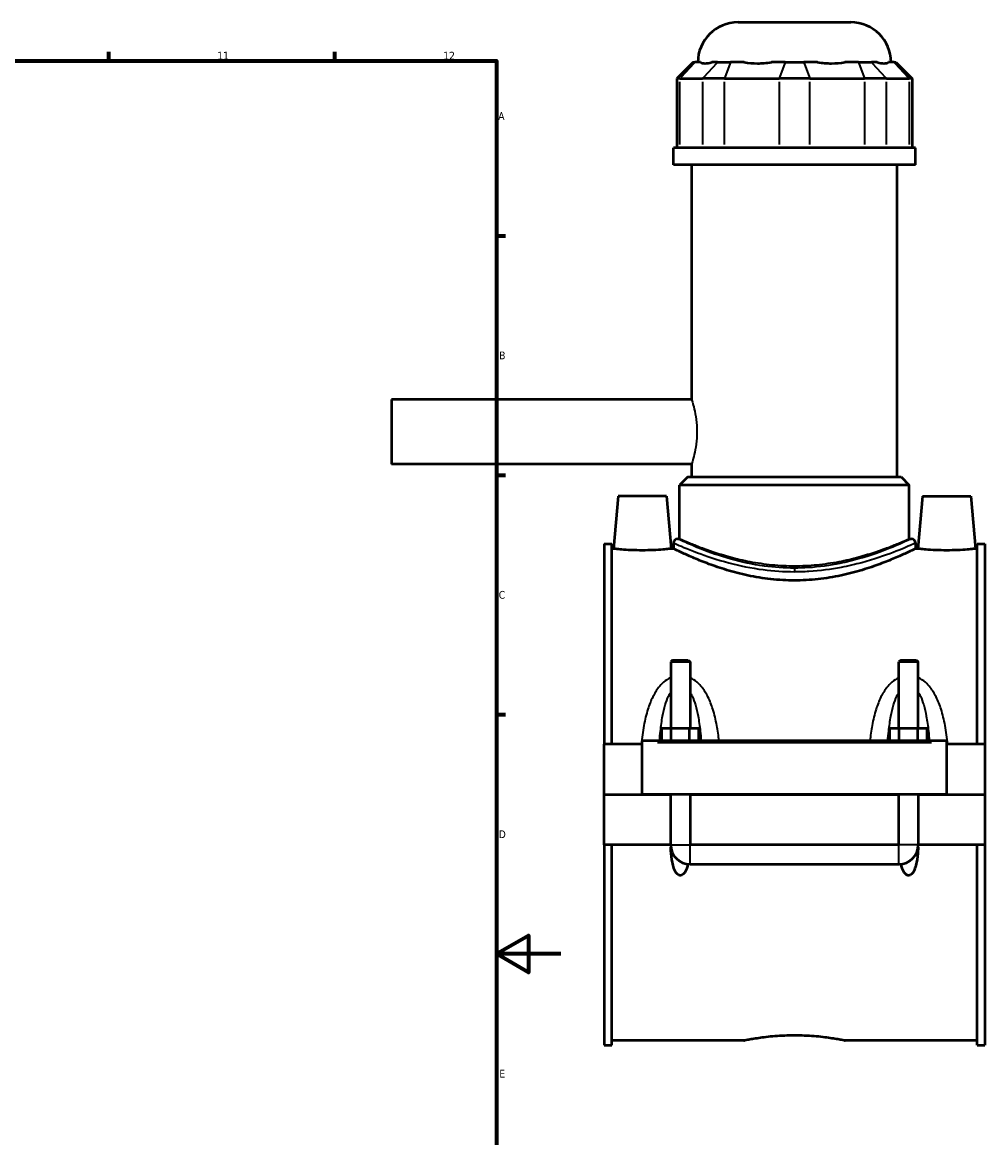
# Model space of a CAD drawing. Header units: millimetres. Extents: x -252 to 972, y -114 to 1160.
# Tile 6 of 7: x 674 to 972, y 240 to 586. Entities that reach past the tile are written whole.
import ezdxf

# ---------------------------------------------------------------- set-up
doc = ezdxf.new("R2010")
doc.units = ezdxf.units.MM
for name, color, linetype, lineweight in [('Border (ANSI)', 7, 'Continuous', 70), ('Visible (ANSI)', 7, 'Continuous', 50), ('Visible Narrow (ANSI)', 7, 'Continuous', 35)]:
    doc.layers.add(name, color=color, linetype=linetype, lineweight=lineweight)
doc.styles.add('Note Text (ANSI)', font='tahoma.ttf')

# ---------------------------------------------------------------- blocks, each defined once
blk = doc.blocks.new('Borders Default Border')
at = {"layer": 'Border (ANSI)'}
for p, q in [((700.83, 574), (700.83, 576.8)), ((770.92, 574), (770.92, 576.8)), ((821, 519.75), (823.8, 519.75)), ((821, 445.5), (823.8, 445.5)), ((821, 371.25), (823.8, 371.25))]:
    blk.add_line(p, q, dxfattribs=at)
at = {"layer": 'Border (ANSI)', "flags": 128}
for points in [[(20, 20), (20, 574), (821, 574), (821, 20), (20, 20)], [(841, 297), (821, 297), (831, 302.77), (831, 291.23), (821, 297)]]:
    blk.add_lwpolyline(points, dxfattribs=at)
at = {"layer": 'Border (ANSI)', "color": 5, "true_color": 0x0000ff, "char_height": 2.4, "attachment_point": 7, "style": 'Note Text (ANSI)'}
for s, insert in [('11', (734.43, 574.4)), ('12', (804.52, 574.4)), ('A', (821.58, 555.68)), ('B', (821.87, 481.43)), ('C', (821.71, 407.13)), ('D', (821.72, 332.93)), ('E', (821.91, 258.68))]:
    blk.add_mtext(s, dxfattribs=dict(at, insert=insert))

msp = doc.modelspace()

# ---------------------------------------------------------------- linework, layer by layer
at = {"layer": 'Visible (ANSI)'}
for p, q in [((895.95, 585.94), (930.95, 585.94)), ((881.98, 573.55), (876.98, 568.55)), ((881.98, 573.55), (882.55, 573.55)), ((884.3, 573.55), (882.55, 573.55)), ((889.57, 573.55), (887.82, 573.55)), ((889.57, 573.55), (893.63, 573.55)), ((897.85, 573.55), (893.63, 573.55)), ((910.58, 573.55), (906.35, 573.55)), ((910.58, 573.55), (916.32, 573.55)), ((920.54, 573.55), (916.32, 573.55)), ((933.27, 573.55), (929.04, 573.55)), ((933.27, 573.55), (937.33, 573.55)), ((939.08, 573.55), (937.33, 573.55)), ((944.35, 573.55), (942.6, 573.55)), ((944.35, 573.55), (944.92, 573.55)), ((944.92, 573.55), (949.92, 568.55)), ((877.93, 568.55), (876.98, 568.55)), ((876.98, 568.55), (876.98, 547)), ((877.93, 568.55), (884.95, 568.55)), ((891.71, 568.55), (884.95, 568.55)), ((891.71, 568.55), (908.66, 568.55)), ((918.23, 568.55), (908.66, 568.55)), ((918.23, 568.55), (935.18, 568.55)), ((941.95, 568.55), (935.18, 568.55)), ((941.95, 568.55), (948.97, 568.55)), ((949.92, 568.55), (948.97, 568.55)), ((949.92, 568.55), (949.92, 547)), ((950.95, 547), (875.95, 547)), ((875.95, 541.69), (875.95, 547)), ((950.95, 541.69), (950.95, 547)), ((950.95, 541.69), (875.95, 541.69)), ((881.57, 468.94), (881.57, 541.69)), ((945.32, 444.94), (945.32, 541.69)), ((788.45, 468.94), (788.45, 448.94)), ((881.57, 468.94), (788.45, 468.94)), ((881.57, 448.94), (788.45, 448.94)), ((881.57, 444.94), (881.57, 448.94)), ((880.32, 444.94), (877.82, 442.44)), ((880.32, 444.94), (946.57, 444.94)), ((946.57, 444.94), (949.07, 442.44)), ((949.07, 442.44), (877.82, 442.44)), ((877.82, 425.74), (877.82, 442.44)), ((949.07, 425.74), (949.07, 442.44)), ((858.75, 438.94), (857.33, 422.69)), ((873.75, 438.94), (858.75, 438.94)), ((873.75, 438.94), (875.17, 422.69)), ((953.15, 438.94), (951.73, 422.69)), ((953.15, 438.94), (968.15, 438.94)), ((968.15, 438.94), (969.57, 422.69)), ((877.2, 425.74), (877.82, 425.74)), ((949.07, 425.74), (949.7, 425.74)), ((854.45, 424.21), (854.45, 362.06)), ((854.45, 424.21), (856.81, 424.21)), ((856.81, 362.06), (856.81, 424.21)), ((857.33, 422.69), (856.81, 422.69)), ((875.95, 422.69), (875.17, 422.69)), ((875.95, 424.49), (875.95, 422.69)), ((950.95, 424.49), (950.95, 422.69)), ((951.73, 422.69), (950.95, 422.69)), ((970.09, 422.69), (969.57, 422.69)), ((970.09, 362.06), (970.09, 424.21)), ((970.09, 424.21), (972.45, 424.21)), ((972.45, 424.21), (972.45, 362.06)), ((875.65, 388.16), (875.05, 387.56)), ((881.05, 387.56), (875.05, 387.56)), ((875.05, 387.56), (875.05, 367.06)), ((875.65, 388.16), (880.45, 388.16)), ((880.45, 388.16), (881.05, 387.56)), ((881.05, 387.56), (881.05, 367.06)), ((946.45, 388.16), (945.85, 387.56)), ((951.85, 387.56), (945.85, 387.56)), ((945.85, 367.06), (945.85, 387.56)), ((946.45, 388.16), (951.25, 388.16)), ((951.25, 388.16), (951.85, 387.56)), ((951.85, 367.06), (951.85, 387.56)), ((872.27, 363.06), (872.27, 367.06)), ((872.27, 367.06), (875.16, 367.06)), ((875.16, 363.06), (875.16, 367.06)), ((875.16, 367.06), (880.93, 367.06)), ((880.93, 363.06), (880.93, 367.06)), ((880.93, 367.06), (883.82, 367.06)), ((883.82, 363.06), (883.82, 367.06)), ((943.07, 363.06), (943.07, 367.06)), ((943.07, 367.06), (945.96, 367.06)), ((945.96, 363.06), (945.96, 367.06)), ((945.96, 367.06), (951.73, 367.06)), ((951.73, 363.06), (951.73, 367.06)), ((951.73, 367.06), (954.62, 367.06)), ((954.62, 363.06), (954.62, 367.06)), ((866.25, 362.06), (854.45, 362.06)), ((854.45, 346.49), (854.45, 362.06)), ((866.25, 362.56), (866.25, 363.06)), ((960.65, 363.06), (866.25, 363.06)), ((866.25, 346.49), (866.25, 362.56)), ((960.65, 363.06), (960.65, 362.56)), ((960.65, 362.56), (960.65, 346.49)), ((972.45, 362.06), (960.65, 362.06)), ((972.45, 362.06), (972.45, 346.49)), ((854.45, 346.49), (866.25, 346.49)), ((854.45, 330.81), (854.45, 346.39)), ((875.05, 346.39), (854.45, 346.39)), ((960.65, 346.49), (866.25, 346.49)), ((875.05, 346.49), (875.05, 346.39)), ((875.05, 330.81), (875.05, 346.39)), ((881.05, 346.49), (881.05, 346.39)), ((945.85, 346.39), (881.05, 346.39)), ((881.05, 346.39), (881.05, 330.81)), ((945.85, 346.39), (945.85, 346.49)), ((945.85, 330.81), (945.85, 346.39)), ((951.85, 346.39), (951.85, 346.49)), ((972.45, 346.39), (951.85, 346.39)), ((951.85, 346.39), (951.85, 330.81)), ((960.65, 346.49), (972.45, 346.49)), ((972.45, 346.39), (972.45, 330.81)), ((875.05, 330.81), (854.45, 330.81)), ((854.45, 330.81), (854.45, 268.66)), ((856.81, 268.66), (856.81, 330.81)), ((945.85, 330.81), (881.05, 330.81)), ((972.45, 330.81), (951.85, 330.81)), ((970.09, 268.66), (970.09, 330.81)), ((972.45, 330.81), (972.45, 268.66)), ((881.05, 324.81), (945.85, 324.81)), ((897.77, 270.19), (856.81, 270.19)), ((970.09, 270.19), (929.13, 270.19)), ((854.45, 268.66), (856.81, 268.66)), ((970.09, 268.66), (972.45, 268.66))]:
    msp.add_line(p, q, dxfattribs=at)
for centre, radius, start, end in [((895.95, 573.44), 12.5, 90, 179.4958), ((930.95, 573.44), 12.5, 0.5042, 90), ((877.2, 424.49), 1.25, 90, 180), ((949.7, 424.49), 1.25, 0, 90), ((881.05, 330.81), 6, 180, 270), ((945.85, 330.81), 6, 270, 0)]:
    msp.add_arc(centre, radius, start, end, dxfattribs=at)
for points, knots in [([(884.3, 573.55), (884.67, 573.31), (885.17, 573.2), (885.73, 573.2), (886.29, 573.2), (887, 573.31), (887.82, 573.55)], [-0.4379883, -0.4379883, -0.4379883, -0.4379883, 0, 0, 0, 0.4379883, 0.4379883, 0.4379883, 0.4379883]), ([(897.85, 573.55), (899.19, 573.31), (900.62, 573.2), (901.97, 573.2), (903.32, 573.2), (904.83, 573.31), (906.35, 573.55)], [-0.4379883, -0.4379883, -0.4379883, -0.4379883, 0, 0, 0, 0.4379883, 0.4379883, 0.4379883, 0.4379883]), ([(920.54, 573.55), (922.07, 573.31), (923.58, 573.2), (924.93, 573.2), (926.28, 573.2), (927.7, 573.31), (929.04, 573.55)], [-0.4379883, -0.4379883, -0.4379883, -0.4379883, 0, 0, 0, 0.4379883, 0.4379883, 0.4379883, 0.4379883]), ([(939.08, 573.55), (939.89, 573.31), (940.6, 573.2), (941.16, 573.2), (941.72, 573.2), (942.23, 573.31), (942.6, 573.55)], [-0.4379883, -0.4379883, -0.4379883, -0.4379883, 0, 0, 0, 0.4379883, 0.4379883, 0.4379883, 0.4379883]), ([(866.25, 422.16), (865.12, 422.16), (863.92, 422.19), (861.72, 422.29), (860.72, 422.36), (859.14, 422.49), (858.46, 422.56), (857.55, 422.66), (857.33, 422.69), (857.33, 422.69)], [2.698215, 2.698215, 2.698215, 2.698215, 3.035694, 3.035694, 3.373173, 3.373173, 3.710248, 3.710248, 4.047322, 4.047322, 4.047322, 4.047322]), ([(875.17, 422.69), (875.17, 422.69), (874.95, 422.66), (874.04, 422.56), (873.36, 422.49), (871.78, 422.36), (870.77, 422.29), (868.57, 422.19), (867.37, 422.16), (866.25, 422.16)], [6.745537, 6.745537, 6.745537, 6.745537, 7.082612, 7.082612, 7.419687, 7.419687, 7.757166, 7.757166, 8.094644, 8.094644, 8.094644, 8.094644]), ([(913.45, 412.83), (911.04, 412.83), (908.58, 412.97), (903.7, 413.5), (901.28, 413.9), (896.68, 414.88), (894.49, 415.46), (890.43, 416.68), (888.58, 417.32), (885.29, 418.54), (883.75, 419.16), (881.01, 420.32), (879.81, 420.86), (877.89, 421.75), (877.15, 422.1), (876.18, 422.57), (875.95, 422.69), (875.95, 422.69)], [0, 0, 0, 0, 0.721105, 0.721105, 1.44221, 1.44221, 2.163315, 2.163315, 2.88442, 2.88442, 3.603702, 3.603702, 4.322984, 4.322984, 5.042265, 5.042265, 5.761547, 5.761547, 5.761547, 5.761547]), ([(950.95, 422.69), (950.95, 422.69), (950.71, 422.57), (949.74, 422.1), (949.01, 421.75), (947.08, 420.86), (945.89, 420.32), (943.15, 419.16), (941.6, 418.54), (938.32, 417.32), (936.46, 416.68), (932.41, 415.46), (930.21, 414.88), (925.61, 413.9), (923.2, 413.5), (918.32, 412.97), (915.85, 412.83), (913.45, 412.83)], [17.284642, 17.284642, 17.284642, 17.284642, 18.003924, 18.003924, 18.723205, 18.723205, 19.442487, 19.442487, 20.161769, 20.161769, 20.882874, 20.882874, 21.603979, 21.603979, 22.325084, 22.325084, 23.046189, 23.046189, 23.046189, 23.046189]), ([(960.65, 422.16), (959.52, 422.16), (958.32, 422.19), (956.12, 422.29), (955.12, 422.36), (953.54, 422.49), (952.86, 422.56), (951.95, 422.66), (951.73, 422.69), (951.73, 422.69)], [0, 0, 0, 0, 0.337479, 0.337479, 0.674958, 0.674958, 1.012033, 1.012033, 1.349107, 1.349107, 1.349107, 1.349107]), ([(969.57, 422.69), (969.57, 422.69), (969.35, 422.66), (968.44, 422.56), (967.76, 422.49), (966.18, 422.36), (965.17, 422.29), (962.97, 422.19), (961.77, 422.16), (960.65, 422.16)], [4.047322, 4.047322, 4.047322, 4.047322, 4.384397, 4.384397, 4.721472, 4.721472, 5.058951, 5.058951, 5.39643, 5.39643, 5.39643, 5.39643]), ([(880.39, 324.85), (880.29, 324.43), (880.17, 323.99), (879.8, 322.97), (879.53, 322.39), (879.01, 321.79), (878.84, 321.63), (878.56, 321.46), (878.46, 321.42), (878.26, 321.36), (878.15, 321.34), (877.94, 321.34), (877.84, 321.36), (877.63, 321.42), (877.53, 321.46), (877.25, 321.63), (877.09, 321.79), (876.56, 322.39), (876.29, 322.97), (875.86, 324.17), (875.7, 324.8), (875.35, 326.56), (875.22, 327.79), (875.12, 329.4), (875.11, 329.73), (875.09, 330.07)], [1.539875, 1.539875, 1.539875, 1.539875, 1.669648, 1.669648, 1.855189, 1.855189, 1.918658, 1.918658, 1.950393, 1.950393, 1.982128, 1.982128, 2.013863, 2.013863, 2.045598, 2.045598, 2.109068, 2.109068, 2.294609, 2.294609, 2.48015, 2.48015, 2.851177, 2.851177, 2.946482, 2.946482, 2.946482, 2.946482]), ([(951.8, 330.07), (951.79, 329.73), (951.77, 329.4), (951.67, 327.79), (951.54, 326.56), (951.19, 324.8), (951.04, 324.17), (950.6, 322.97), (950.33, 322.39), (949.81, 321.79), (949.64, 321.63), (949.36, 321.46), (949.26, 321.42), (949.06, 321.36), (948.95, 321.34), (948.74, 321.34), (948.64, 321.36), (948.43, 321.42), (948.33, 321.46), (948.05, 321.63), (947.89, 321.79), (947.36, 322.39), (947.09, 322.97), (946.72, 323.99), (946.6, 324.43), (946.5, 324.85)], [1.017775, 1.017775, 1.017775, 1.017775, 1.11308, 1.11308, 1.484107, 1.484107, 1.669648, 1.669648, 1.855189, 1.855189, 1.918658, 1.918658, 1.950393, 1.950393, 1.982128, 1.982128, 2.013863, 2.013863, 2.045598, 2.045598, 2.109068, 2.109068, 2.294609, 2.294609, 2.424382, 2.424382, 2.424382, 2.424382]), ([(897.77, 270.19), (897.77, 270.19), (897.86, 270.21), (898.26, 270.29), (898.56, 270.35), (899.37, 270.5), (899.86, 270.6), (901.01, 270.79), (901.67, 270.9), (903.05, 271.1), (903.84, 271.21), (905.55, 271.41), (906.47, 271.5), (908.4, 271.66), (909.41, 271.72), (911.44, 271.8), (912.46, 271.82), (913.45, 271.82)], [7.109603, 7.109603, 7.109603, 7.109603, 7.405827, 7.405827, 7.702051, 7.702051, 7.998275, 7.998275, 8.294499, 8.294499, 8.590742, 8.590742, 8.886985, 8.886985, 9.183228, 9.183228, 9.47947, 9.47947, 9.47947, 9.47947]), ([(913.45, 271.82), (914.44, 271.82), (915.46, 271.8), (917.48, 271.72), (918.49, 271.66), (920.42, 271.5), (921.35, 271.41), (923.06, 271.21), (923.84, 271.1), (925.23, 270.9), (925.88, 270.79), (927.03, 270.6), (927.53, 270.5), (928.33, 270.35), (928.63, 270.29), (929.03, 270.21), (929.13, 270.19), (929.13, 270.19)], [0, 0, 0, 0, 0.296243, 0.296243, 0.592485, 0.592485, 0.888728, 0.888728, 1.184971, 1.184971, 1.481195, 1.481195, 1.777419, 1.777419, 2.073643, 2.073643, 2.369868, 2.369868, 2.369868, 2.369868])]:
    msp.add_open_spline(points, degree=3, knots=knots, dxfattribs=at)
at = {"layer": 'Visible Narrow (ANSI)'}
for p, q in [((882.32, 573.3), (878.16, 568.8)), ((889.34, 573.3), (885.18, 568.8)), ((893.53, 573.3), (891.81, 568.8)), ((910.48, 573.3), (908.76, 568.8)), ((916.41, 573.3), (918.14, 568.8)), ((933.36, 573.3), (935.09, 568.8)), ((937.56, 573.3), (941.71, 568.8)), ((944.58, 573.3), (948.74, 568.8)), ((877.93, 548.08), (877.93, 567.47)), ((884.95, 567.47), (884.95, 548.08)), ((891.71, 548.08), (891.71, 567.47)), ((908.66, 567.47), (908.66, 548.08)), ((918.23, 548.08), (918.23, 567.47)), ((935.18, 567.47), (935.18, 548.08)), ((941.95, 548.08), (941.95, 567.47)), ((948.97, 567.47), (948.97, 548.08)), ((913.45, 416.63), (913.45, 415.63)), ((870.97, 362.56), (955.93, 362.56)), ((875.08, 330.81), (881.01, 330.81)), ((881.05, 324.85), (881.05, 330.78)), ((945.85, 324.85), (945.85, 330.78)), ((951.81, 330.81), (945.88, 330.81))]:
    msp.add_line(p, q, dxfattribs=at)
for points, knots in [([(881.57, 468.94), (881.57, 468.94), (881.66, 468.69), (881.95, 467.66), (882.17, 466.89), (882.57, 465.13), (882.78, 464.01), (883.09, 461.55), (883.18, 460.2), (883.18, 458.94)], [4.553642, 4.553642, 4.553642, 4.553642, 4.933044, 4.933044, 5.312446, 5.312446, 5.691984, 5.691984, 6.071523, 6.071523, 6.071523, 6.071523]), ([(883.18, 458.94), (883.18, 457.67), (883.09, 456.33), (882.78, 453.87), (882.57, 452.75), (882.17, 450.99), (881.95, 450.22), (881.66, 449.19), (881.57, 448.94), (881.57, 448.94)], [0, 0, 0, 0, 0.379538, 0.379538, 0.759077, 0.759077, 1.138479, 1.138479, 1.517881, 1.517881, 1.517881, 1.517881]), ([(913.45, 416.67), (910.29, 416.67), (907.13, 416.89), (900.43, 417.81), (896.95, 418.57), (890.15, 420.46), (886.94, 421.62), (881.17, 423.89), (878.91, 424.94), (877.42, 425.63), (877.2, 425.74), (877.2, 425.74)], [11.504063, 11.504063, 11.504063, 11.504063, 12.447471, 12.447471, 13.591701, 13.591701, 14.926702, 14.926702, 16.559239, 16.559239, 17.256075, 17.256075, 17.256075, 17.256075]), ([(913.45, 417.29), (911.17, 417.29), (908.83, 417.4), (904.2, 417.85), (901.91, 418.19), (897.54, 419.02), (895.45, 419.51), (891.59, 420.56), (889.82, 421.11), (886.69, 422.16), (885.22, 422.69), (882.62, 423.69), (881.49, 424.16), (879.66, 424.93), (878.96, 425.23), (878.04, 425.64), (877.82, 425.74), (877.82, 425.74)], [0, 0, 0, 0, 0.682311, 0.682311, 1.364622, 1.364622, 2.046934, 2.046934, 2.729245, 2.729245, 3.410408, 3.410408, 4.09157, 4.09157, 4.772733, 4.772733, 5.453895, 5.453895, 5.453895, 5.453895]), ([(949.7, 425.74), (949.7, 425.74), (949.31, 425.56), (947.45, 424.7), (945.55, 423.84), (940.47, 421.8), (937.28, 420.64), (931.7, 419.05), (929.65, 418.54), (924.43, 417.48), (921.14, 417.02), (916.34, 416.71), (914.9, 416.67), (913.45, 416.67)], [28.760146, 28.760146, 28.760146, 28.760146, 29.668955, 29.668955, 31.008463, 31.008463, 32.359845, 32.359845, 33.066953, 33.066953, 34.079944, 34.079944, 34.51219, 34.51219, 34.51219, 34.51219]), ([(949.07, 425.74), (949.07, 425.74), (948.85, 425.64), (947.93, 425.23), (947.24, 424.93), (945.41, 424.16), (944.28, 423.69), (941.67, 422.69), (940.2, 422.16), (937.07, 421.11), (935.31, 420.56), (931.45, 419.51), (929.36, 419.02), (924.98, 418.19), (922.69, 417.85), (918.06, 417.4), (915.72, 417.29), (913.45, 417.29)], [16.361686, 16.361686, 16.361686, 16.361686, 17.042848, 17.042848, 17.724011, 17.724011, 18.405173, 18.405173, 19.086336, 19.086336, 19.768647, 19.768647, 20.450959, 20.450959, 21.13327, 21.13327, 21.815581, 21.815581, 21.815581, 21.815581]), ([(875.95, 424.49), (875.95, 424.49), (876.18, 424.38), (877.72, 423.7), (880.05, 422.67), (886.03, 420.43), (889.35, 419.3), (896.38, 417.44), (899.98, 416.68), (906.91, 415.78), (910.18, 415.56), (913.45, 415.56)], [-17.256075, -17.256075, -17.256075, -17.256075, -16.559239, -16.559239, -14.926702, -14.926702, -13.591701, -13.591701, -12.447471, -12.447471, -11.504063, -11.504063, -11.504063, -11.504063]), ([(913.45, 415.56), (914.95, 415.56), (916.44, 415.61), (921.4, 415.91), (924.8, 416.36), (930.21, 417.4), (932.32, 417.91), (938.1, 419.47), (941.4, 420.62), (946.66, 422.62), (948.62, 423.47), (950.55, 424.31), (950.95, 424.49), (950.95, 424.49)], [-34.51219, -34.51219, -34.51219, -34.51219, -34.079944, -34.079944, -33.066953, -33.066953, -32.359845, -32.359845, -31.008463, -31.008463, -29.668955, -29.668955, -28.760146, -28.760146, -28.760146, -28.760146]), ([(875.05, 382.69), (874.25, 382.33), (873.52, 381.85), (872.29, 380.79), (871.78, 380.24), (870.6, 378.75), (870, 377.75), (868.88, 375.5), (868.39, 374.23), (867.46, 371.29), (867.06, 369.6), (866.39, 365.97), (866.13, 364.03), (865.92, 362.06)], [-2.812993, -2.812993, -2.812993, -2.812993, -2.548086, -2.548086, -2.3206, -2.3206, -1.970487, -1.970487, -1.567329, -1.567329, -1.062031, -1.062031, -0.506561, -0.506561, -0.506561, -0.506561]), ([(890.06, 363.06), (889.88, 364.69), (889.65, 366.29), (889.04, 369.6), (888.64, 371.29), (887.71, 374.23), (887.22, 375.5), (886.1, 377.75), (885.5, 378.75), (884.32, 380.24), (883.8, 380.79), (882.58, 381.85), (881.85, 382.33), (881.05, 382.69)], [-5.645534, -5.645534, -5.645534, -5.645534, -5.184631, -5.184631, -4.679333, -4.679333, -4.276175, -4.276175, -3.926062, -3.926062, -3.698576, -3.698576, -3.433669, -3.433669, -3.433669, -3.433669]), ([(945.85, 382.69), (945.05, 382.33), (944.32, 381.85), (943.09, 380.79), (942.58, 380.24), (941.4, 378.75), (940.8, 377.75), (939.68, 375.5), (939.19, 374.23), (938.26, 371.29), (937.86, 369.6), (937.25, 366.29), (937.02, 364.69), (936.83, 363.06)], [-2.813102, -2.813102, -2.813102, -2.813102, -2.548194, -2.548194, -2.320708, -2.320708, -1.970595, -1.970595, -1.567437, -1.567437, -1.062138, -1.062138, -0.601237, -0.601237, -0.601237, -0.601237]), ([(960.97, 362.06), (960.77, 364.03), (960.51, 365.97), (959.84, 369.6), (959.44, 371.29), (958.51, 374.23), (958.02, 375.5), (956.9, 377.75), (956.3, 378.75), (955.12, 380.24), (954.6, 380.79), (953.38, 381.85), (952.65, 382.33), (951.85, 382.69)], [-5.74021, -5.74021, -5.74021, -5.74021, -5.184742, -5.184742, -4.679443, -4.679443, -4.276285, -4.276285, -3.926172, -3.926172, -3.698686, -3.698686, -3.433778, -3.433778, -3.433778, -3.433778]), ([(871.59, 363.06), (871.67, 364.09), (871.77, 365.11), (872.05, 367.7), (872.27, 369.25), (872.78, 371.96), (873.05, 373.12), (873.66, 375.18), (873.98, 376.1), (874.58, 377.37), (874.81, 377.78), (875.05, 378.17)], [0.742279, 0.742279, 0.742279, 0.742279, 1.062031, 1.062031, 1.567329, 1.567329, 1.970487, 1.970487, 2.3206, 2.3206, 2.505971, 2.505971, 2.505971, 2.505971]), ([(881.05, 378.17), (881.29, 377.78), (881.51, 377.37), (882.11, 376.1), (882.44, 375.18), (883.05, 373.12), (883.32, 371.96), (883.82, 369.25), (884.04, 367.7), (884.33, 365.11), (884.42, 364.09), (884.5, 363.06)], [3.740691, 3.740691, 3.740691, 3.740691, 3.926062, 3.926062, 4.276175, 4.276175, 4.679333, 4.679333, 5.184631, 5.184631, 5.504383, 5.504383, 5.504383, 5.504383]), ([(942.39, 363.06), (942.47, 364.09), (942.57, 365.11), (942.85, 367.7), (943.07, 369.25), (943.58, 371.96), (943.85, 373.12), (944.46, 375.18), (944.78, 376.1), (945.38, 377.37), (945.61, 377.78), (945.85, 378.17)], [0.742388, 0.742388, 0.742388, 0.742388, 1.062138, 1.062138, 1.567437, 1.567437, 1.970595, 1.970595, 2.320708, 2.320708, 2.50608, 2.50608, 2.50608, 2.50608]), ([(951.85, 378.17), (952.09, 377.78), (952.31, 377.37), (952.91, 376.1), (953.24, 375.18), (953.85, 373.12), (954.12, 371.96), (954.62, 369.25), (954.84, 367.7), (955.13, 365.11), (955.22, 364.09), (955.3, 363.06)], [3.7408, 3.7408, 3.7408, 3.7408, 3.926172, 3.926172, 4.276285, 4.276285, 4.679443, 4.679443, 5.184742, 5.184742, 5.504492, 5.504492, 5.504492, 5.504492])]:
    msp.add_open_spline(points, degree=3, knots=knots, dxfattribs=at)

# ---------------------------------------------------------------- block references
msp.add_blockref('Borders Default Border', (0, 0))

doc.saveas('drawing.dxf')
